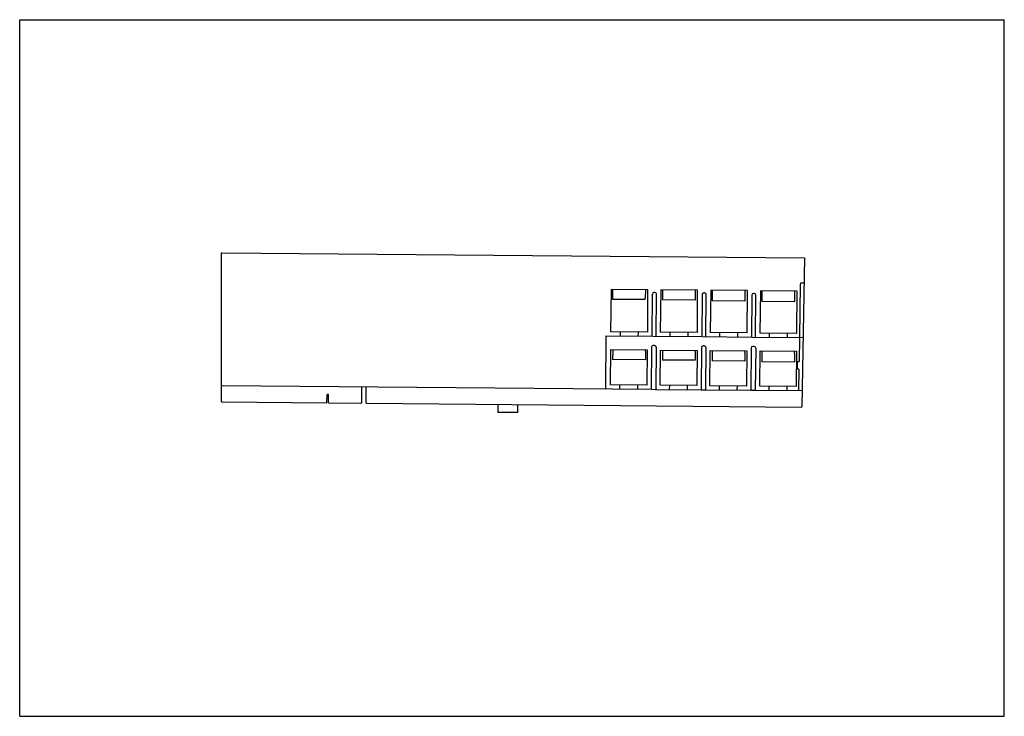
# Model space of a CAD drawing. Header units: inches. Extents: x 0 to 11.7, y 0 to 8.3.
import ezdxf

# ---------------------------------------------------------------- set-up
doc = ezdxf.new("R2010")
doc.units = ezdxf.units.IN
doc.header["$LTSCALE"] = 0.64311
doc.header["$MEASUREMENT"] = 0
doc.layers.get('0').update_dxf_attribs({"linetype": 'CONTINUOUS'})

msp = doc.modelspace()

# ---------------------------------------------------------------- linework, layer by layer
at = {"color": 7, "linetype": 'Continuous'}
for p, q in [((0, 0), (0, 8.268)), ((0, 8.268), (11.693, 8.268)), ((11.693, 0), (11.693, 8.268)), ((2.396, 3.736), (2.396, 5.5)), ((2.402, 5.5), (2.396, 5.5)), ((2.402, 5.5), (9.32, 5.44)), ((9.32, 5.44), (9.289, 3.676)), ((9.287, 5.145), (9.314, 5.145)), ((7.025, 5.066), (7.018, 4.564)), ((7.461, 5.062), (7.025, 5.066)), ((7.042, 4.948), (7.042, 5.066)), ((7.431, 5.063), (7.429, 4.968)), ((7.459, 4.56), (7.461, 5.062)), ((7.543, 5.03), (7.533, 5.03)), ((7.615, 5.061), (7.608, 4.559)), ((8.051, 5.057), (7.615, 5.061)), ((7.633, 5.041), (7.632, 4.943)), ((7.633, 5.061), (7.633, 5.041)), ((8.021, 5.038), (8.02, 4.939)), ((8.021, 5.058), (8.021, 5.038)), ((8.05, 4.555), (8.051, 5.057)), ((8.206, 5.056), (8.199, 4.554)), ((8.642, 5.052), (8.206, 5.056)), ((8.223, 5.031), (8.222, 4.933)), ((8.223, 5.056), (8.223, 5.031)), ((8.612, 5.052), (8.611, 5.028)), ((8.64, 4.55), (8.642, 5.052)), ((8.796, 5.051), (8.789, 4.549)), ((9.232, 5.047), (8.796, 5.051)), ((8.814, 5.051), (8.814, 5.021)), ((9.202, 5.047), (9.202, 5.017)), ((9.231, 4.545), (9.232, 5.047)), ((9.267, 5.125), (9.259, 4.496)), ((7.429, 4.945), (7.042, 4.948)), ((7.429, 4.945), (7.429, 4.968)), ((7.513, 5.011), (7.509, 4.511)), ((7.558, 4.51), (7.562, 5.01)), ((8.02, 4.939), (7.632, 4.943)), ((8.104, 5.006), (8.099, 4.506)), ((8.133, 5.025), (8.123, 5.025)), ((8.148, 4.505), (8.153, 5.005)), ((8.61, 4.929), (8.222, 4.933)), ((8.611, 5.028), (8.61, 4.929)), ((8.694, 5), (8.69, 4.5)), ((8.724, 5.02), (8.714, 5.02)), ((8.739, 4.5), (8.743, 5)), ((8.814, 5.021), (8.813, 4.922)), ((9.201, 4.919), (8.813, 4.922)), ((9.202, 5.017), (9.201, 4.919)), ((7.459, 4.56), (7.018, 4.564)), ((7.13, 4.563), (7.13, 4.514)), ((7.346, 4.512), (7.347, 4.561)), ((6.957, 4.516), (7.509, 4.511)), ((6.962, 4.516), (6.957, 3.892)), ((7.517, 4.511), (8.099, 4.506)), ((8.05, 4.555), (7.608, 4.559)), ((7.721, 4.558), (7.72, 4.509)), ((7.937, 4.507), (7.937, 4.556)), ((8.107, 4.506), (8.69, 4.5)), ((8.64, 4.55), (8.199, 4.554)), ((8.311, 4.553), (8.311, 4.504)), ((8.527, 4.502), (8.528, 4.551)), ((8.698, 4.5), (9.303, 4.495)), ((9.231, 4.545), (8.789, 4.549)), ((8.902, 4.548), (8.901, 4.499)), ((9.118, 4.497), (9.118, 4.546)), ((9.26, 4.496), (9.255, 4.21)), ((7.016, 3.934), (7.02, 4.352)), ((7.02, 4.352), (7.453, 4.348)), ((7.042, 4.338), (7.041, 4.233)), ((7.042, 4.351), (7.042, 4.338)), ((7.431, 4.334), (7.43, 4.23)), ((7.431, 4.334), (7.431, 4.348)), ((7.453, 4.348), (7.449, 3.931)), ((7.505, 4.381), (7.5, 3.881)), ((7.54, 4.4), (7.524, 4.4)), ((7.56, 4.38), (7.555, 3.88)), ((7.607, 3.929), (7.611, 4.347)), ((7.611, 4.347), (8.044, 4.343)), ((7.633, 4.333), (7.632, 4.228)), ((7.633, 4.346), (7.633, 4.333)), ((8.022, 4.329), (8.021, 4.225)), ((8.022, 4.329), (8.022, 4.343)), ((8.044, 4.343), (8.04, 3.925)), ((8.095, 4.376), (8.091, 3.876)), ((8.131, 4.395), (8.115, 4.395)), ((8.15, 4.375), (8.146, 3.875)), ((8.197, 3.924), (8.201, 4.341)), ((8.201, 4.341), (8.634, 4.338)), ((8.223, 4.341), (8.223, 4.322)), ((8.612, 4.319), (8.612, 4.338)), ((8.634, 4.338), (8.631, 3.92)), ((8.686, 4.371), (8.681, 3.871)), ((8.721, 4.39), (8.705, 4.39)), ((8.741, 4.37), (8.736, 3.87)), ((8.788, 3.919), (8.792, 4.336)), ((8.792, 4.336), (9.225, 4.332)), ((8.814, 4.336), (8.814, 4.312)), ((9.202, 4.309), (9.203, 4.333)), ((9.225, 4.332), (9.221, 3.915)), ((7.43, 4.23), (7.041, 4.233)), ((8.021, 4.225), (7.632, 4.228)), ((8.223, 4.322), (8.222, 4.218)), ((8.611, 4.215), (8.222, 4.218)), ((8.612, 4.319), (8.611, 4.215)), ((8.814, 4.312), (8.813, 4.208)), ((9.202, 4.309), (9.202, 4.204)), ((9.237, 4.21), (9.255, 4.21)), ((9.237, 4.12), (9.237, 4.21)), ((9.202, 4.204), (8.813, 4.208)), ((9.253, 4.12), (9.237, 4.12)), ((9.253, 4.12), (9.249, 3.866)), ((2.402, 3.925), (7.5, 3.881)), ((4.058, 3.911), (4.058, 3.722)), ((4.116, 3.721), (4.116, 3.91)), ((7.449, 3.931), (7.016, 3.934)), ((7.124, 3.933), (7.124, 3.884)), ((7.341, 3.882), (7.342, 3.932)), ((7.506, 3.881), (7.55, 3.88)), ((7.555, 3.88), (8.091, 3.876)), ((8.04, 3.925), (7.607, 3.929)), ((7.715, 3.928), (7.714, 3.879)), ((7.932, 3.877), (7.932, 3.926)), ((8.096, 3.876), (8.14, 3.875)), ((8.146, 3.875), (8.681, 3.871)), ((8.631, 3.92), (8.197, 3.924)), ((8.305, 3.923), (8.305, 3.874)), ((8.522, 3.872), (8.523, 3.921)), ((8.687, 3.871), (8.731, 3.87)), ((8.736, 3.87), (9.292, 3.865)), ((9.221, 3.915), (8.788, 3.919)), ((8.896, 3.918), (8.895, 3.869)), ((9.113, 3.867), (9.113, 3.916)), ((3.649, 3.72), (3.65, 3.818)), ((3.669, 3.818), (3.65, 3.818)), ((3.668, 3.725), (3.669, 3.818)), ((2.402, 3.731), (3.649, 3.72)), ((3.674, 3.719), (4.052, 3.716)), ((4.122, 3.716), (9.283, 3.67)), ((5.68, 3.702), (5.68, 3.605)), ((5.916, 3.605), (5.916, 3.7)), ((5.916, 3.605), (5.68, 3.605)), ((0, 0), (11.693, 0))]:
    msp.add_line(p, q, dxfattribs=at)
for centre, radius, start, end in [((9.287, 5.125), 0.0197, 89.5, 179.2), ((7.533, 5.011), 0.0197, 89.5, 179.5), ((7.543, 5.011), 0.0197, 359.5, 89.5), ((8.123, 5.005), 0.0197, 89.5, 179.5), ((8.133, 5.005), 0.0197, 359.5, 89.5), ((8.714, 5), 0.0197, 89.5, 179.5), ((8.724, 5), 0.0197, 359.5, 89.5), ((7.524, 4.381), 0.0197, 89.5, 179.5), ((7.54, 4.381), 0.0197, 359.5, 89.5), ((8.115, 4.376), 0.0197, 89.5, 179.5), ((8.131, 4.375), 0.0197, 359.5, 89.5), ((8.705, 4.37), 0.0197, 89.5, 179.5), ((8.721, 4.37), 0.0197, 359.5, 89.5), ((2.402, 3.931), 0.00591, 180, 269.5), ((6.951, 3.892), 0.00591, 269.5, 359.5), ((2.402, 3.736), 0.00591, 179.9874, 269.4978), ((3.674, 3.725), 0.00591, 179.5, 269.5), ((4.052, 3.722), 0.00591, 269.503, 359.9977), ((4.122, 3.721), 0.00591, 179.9878, 269.4977), ((9.283, 3.676), 0.00591, 269.503, 358.9977)]:
    msp.add_arc(centre, radius, start, end, dxfattribs=at)

doc.saveas('drawing.dxf')
